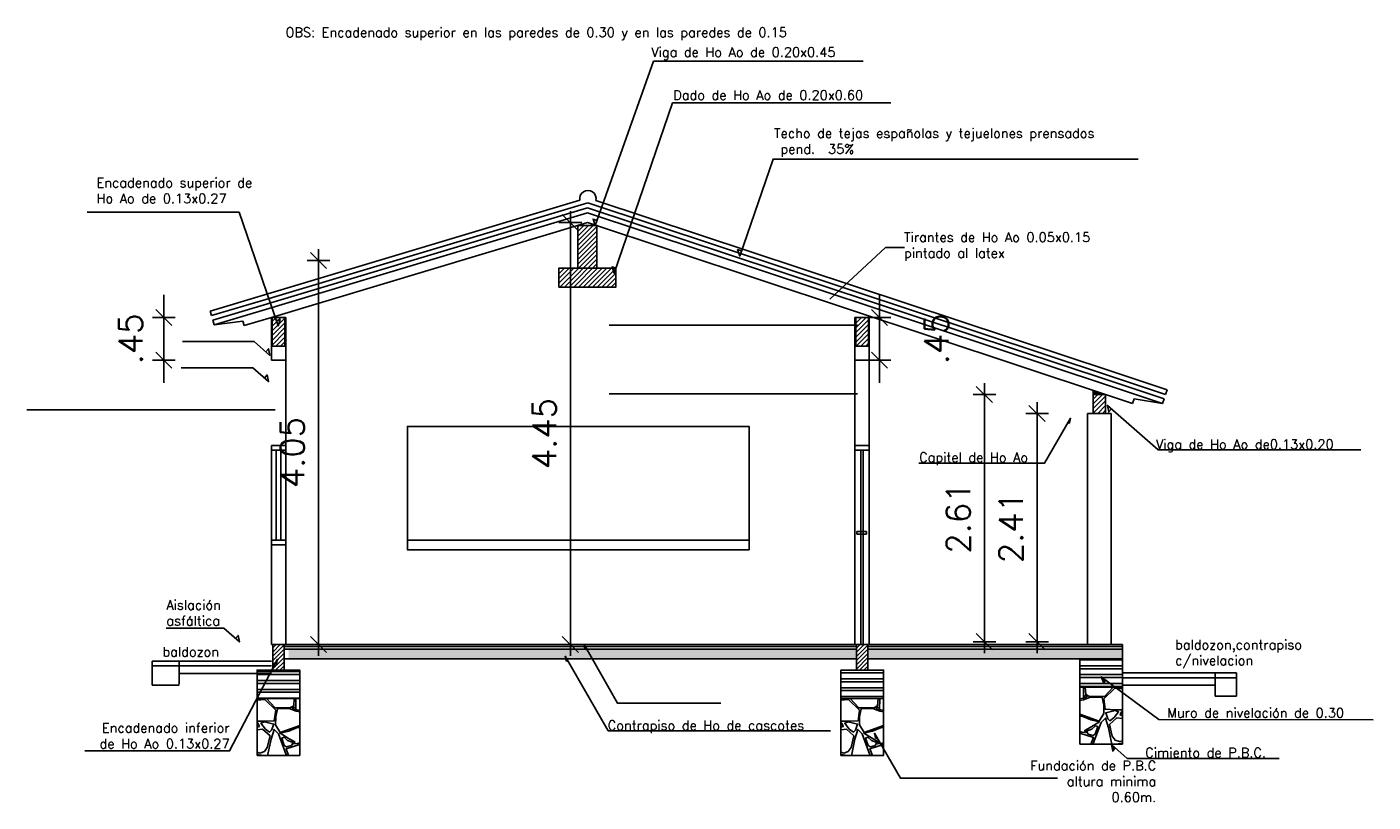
# Model space of a CAD drawing. Header units: millimetres. Extents: x 2152 to 2451, y 445 to 514.
# Tile 10 of 23: x 2337 to 2351, y 463 to 471. Entities that reach past the tile are written whole.
import ezdxf
from ezdxf.enums import TextEntityAlignment as Align
from ezdxf.xclip import XClip

# ---------------------------------------------------------------- set-up
doc = ezdxf.new("R2010")
doc.units = ezdxf.units.MM
doc.header["$XCLIPFRAME"] = 0
doc.linetypes.add('ACAD_ISO04W100', pattern=[30, 24, -3, 0, -3])
doc.linetypes.add('HIDDEN', pattern=[0.375, 0.25, -0.125])
for name, color, linetype in [('CORTE', 2, 'Continuous'), ('COTA', 13, 'Continuous'), ('Cotas', 3, 'Continuous'), ('ESPECARQ', 2, 'Continuous'), ('LINVISTA', 13, 'Continuous'), ('margen', 6, 'Continuous'), ('PAREDE', 6, 'Continuous'), ('piso', 13, 'Continuous'), ('PROJECAO', 13, 'HIDDEN')]:
    doc.layers.add(name, color=color, linetype=linetype)
doc.styles.add('REGUA80', font='simplex.shx')
doc.styles.add('SIMPLEX_8', font='simplex.shx')
doc.dimstyles.new('08', dxfattribs={"dimtxt": 0.25, "dimasz": 0.12, "dimexe": 0, "dimexo": 0, "dimgap": 0.15, "dimtad": 1, "dimzin": 4, "dimdsep": 46, "dimtxsty": 'SIMPLEX_8', "dimblk1": 'D', "dimblk2": 'D', "dimsah": 1, "dimcen": 0.09, "dimse1": 1, "dimse2": 1, "dimclre": 256, "dimclrt": 2, "dimadec": 0, "dimazin": 0, "dimtfac": 1, "dimtmove": 2, "dimatfit": 3, "dimldrblk": 'D', "dimfxl": 1, "dimtolj": 1, "dimtzin": 0, "dimarcsym": 0})
pattern_1 = [(0, (0, 0), (0, 6.985), [5.08, -1.905]), (90, (0, 0), (-6.985, 4e-16), [5.08, -1.905])]

# ---------------------------------------------------------------- blocks, each defined once
blk = doc.blocks.new('LAJA-ROMPECABEZA')
for points in [[(0, 0), (-0.001, -0.026), (0, -0.055), (0.057, -0.027), (0.105, -0.002)], [(0.121, 0.002), (0.117, -0.001), (0.028, -0.049), (0.084, -0.076), (0.26, -0.194), (0.469, -0.151), (0.468, 0.002)], [(0.483, 0.002), (0.797, 0.002), (0.786, -0.027), (0.688, -0.133), (0.531, -0.133), (0.492, -0.112)], [(0.811, 0.002), (0.882, 0.002), (0.949, -0.036), (0.943, -0.048), (0.802, -0.037)], [(0.993, 0), (0.994, -0.026), (0.993, -0.055), (0.937, -0.027), (0.888, -0.002)], [(-0.003, -0.163), (-0.003, -0.064), (0.01, -0.055), (0.047, -0.072), (0.044, -0.113), (0.018, -0.161)], [(0.06, -0.087), (0.044, -0.154), (0.047, -0.193), (0.128, -0.218), (0.172, -0.211), (0.19, -0.174), (0.127, -0.12)], [(0.276, -0.206), (0.272, -0.263), (0.634, -0.394), (0.682, -0.311), (0.681, -0.226), (0.663, -0.142), (0.541, -0.139), (0.466, -0.167)], [(0.485, -0.127), (0.505, -0.131), (0.489, -0.152), (0.47, -0.138)], [(0.997, -0.121), (0.997, -0.236), (0.949, -0.273), (0.801, -0.273), (0.696, -0.268), (0.681, -0.158), (0.796, -0.046), (0.96, -0.059)], [(0.997, -0.066), (0.997, -0.099), (0.968, -0.049)], [(-0.003, -0.234), (-0.003, -0.175), (0.034, -0.173), (0.007, -0.231)], [(-0.003, -0.344), (-0.003, -0.247), (0.035, -0.226), (0.142, -0.226), (0.166, -0.271), (0.131, -0.319), (0.07, -0.327)], [(0.147, -0.312), (0.176, -0.273), (0.25, -0.269), (0.351, -0.311), (0.375, -0.366), (0.306, -0.469), (0.164, -0.423), (0.15, -0.363), (0.156, -0.345)], [(0.725, -0.369), (0.702, -0.304), (0.801, -0.281), (0.837, -0.296), (0.79, -0.356), (0.746, -0.388)], [(-0.003, -0.416), (-0.003, -0.374), (0.003, -0.371), (0.002, -0.399)], [(0.149, -0.413), (0.12, -0.453), (0.062, -0.52), (0.041, -0.545), (0.018, -0.535), (0, -0.47), (0.015, -0.396), (0.018, -0.353), (0.08, -0.337), (0.137, -0.359)], [(0.11, -0.333), (0.133, -0.328), (0.145, -0.341), (0.131, -0.35), (0.102, -0.338)], [(0.322, -0.47), (0.359, -0.419), (0.374, -0.381), (0.444, -0.338), (0.544, -0.38), (0.635, -0.4), (0.539, -0.461), (0.481, -0.491), (0.489, -0.514), (0.452, -0.51)], [(0.374, -0.314), (0.427, -0.335), (0.402, -0.352), (0.382, -0.357), (0.368, -0.339)], [(0.563, -0.7), (0.571, -0.63), (0.652, -0.408), (0.699, -0.361), (0.73, -0.463), (0.764, -0.622), (0.733, -0.729), (0.663, -0.744), (0.574, -0.726)], [(0.997, -0.387), (0.997, -0.547), (0.916, -0.588), (0.848, -0.609), (0.801, -0.593), (0.77, -0.552), (0.741, -0.429), (0.819, -0.359), (0.976, -0.377)], [(0.997, -0.29), (0.997, -0.372), (0.853, -0.328), (0.869, -0.294)], [(-0.003, -0.557), (0.015, -0.557), (-0.003, -0.496)], [(0.515, -0.531), (0.498, -0.5), (0.556, -0.476), (0.593, -0.442), (0.617, -0.451), (0.591, -0.529), (0.567, -0.544)], [(0.746, -0.87), (0.77, -0.64), (0.887, -0.625), (0.921, -0.706), (0.887, -0.781)], [(0.997, -0.571), (0.997, -0.716), (0.944, -0.713), (0.918, -0.627), (0.96, -0.588)], [(0.05, -0.957), (0.099, -0.794), (0.191, -0.791), (0.339, -0.825), (0.468, -0.905), (0.46, -0.998), (0.121, -0.998)], [(0.365, -0.765), (0.285, -0.782), (0.278, -0.8), (0.346, -0.819), (0.366, -0.791)], [(0.384, -0.762), (0.369, -0.81), (0.379, -0.828), (0.488, -0.899), (0.561, -0.886), (0.592, -0.826), (0.59, -0.747), (0.543, -0.731)], [(0.605, -0.763), (0.712, -0.758), (0.738, -0.828), (0.728, -0.94), (0.642, -0.961), (0.582, -0.896), (0.621, -0.825)], [(0.997, -0.728), (0.997, -0.8), (0.9, -0.784), (0.934, -0.729)], [(0, -0.996), (-0.001, -0.971), (0, -0.941), (0.057, -0.969), (0.105, -0.994)], [(0.652, -0.998), (0.473, -0.998), (0.48, -0.93), (0.548, -0.924)], [(0.993, -0.996), (0.994, -0.971), (0.993, -0.941), (0.954, -0.969), (0.916, -0.995)]]:
    blk.add_lwpolyline(points, close=True)
for points in [[(0.102, -0.774), (0.046, -0.567), (0.159, -0.434), (0.572, -0.564), (0.519, -0.709), (0.193, -0.771), (0.102, -0.774)], [(0.091, -0.781), (0.034, -0.574), (-0.003, -0.574), (-0.003, -0.93)], [(-0.003, -0.93), (0.039, -0.954), (0.091, -0.781)], [(0.894, -0.998), (0.696, -0.998), (0.696, -0.979), (0.892, -0.802), (0.997, -0.81), (0.997, -0.936)], [(0.997, -0.936), (0.894, -0.998)]]:
    blk.add_lwpolyline(points)
blk = doc.blocks.new('D')
for p, q in [((-1, 0), (1, 0)), ((0, -1), (0, 1))]:
    blk.add_line(p, q)
at = {"color": 4}
blk.add_line((-0.71, -0.71), (0.71, 0.71), dxfattribs=at)
blk = doc.blocks.new('*D119')
at = {"layer": 'Defpoints', "color": 0, "transparency": 16777216}
for p in [(2348.397, 467.249), (2347.25, 464.642), (2348.481, 464.642)]:
    blk.add_point(p, dxfattribs=at)
at = {"layer": 'piso', "color": 0, "lineweight": -2, "transparency": 16777216}
blk.add_line((2347.25, 467.129), (2347.25, 464.762), dxfattribs=at)
at = {"layer": 'piso', "color": 0, "lineweight": -2, "transparency": 16777216, "xscale": 0.12, "yscale": 0.12, "zscale": 0.12}
for p, rotation in [((2347.25, 467.249), 90), ((2347.25, 464.642), 270)]:
    blk.add_blockref('D', p, dxfattribs=dict(at, rotation=rotation))
at = {"layer": 'piso', "color": 2, "transparency": 16777216, "insert": (2346.975, 465.946), "char_height": 0.25, "attachment_point": 5, "rotation": 90, "style": 'SIMPLEX_8'}
blk.add_mtext('\\A1;2.61', dxfattribs=at)
blk = doc.blocks.new('*D120')
at = {"layer": 'Defpoints', "color": 0, "transparency": 16777216}
for p in [(2348.156, 467.048), (2347.805, 464.642), (2348.481, 464.642)]:
    blk.add_point(p, dxfattribs=at)
at = {"layer": 'piso', "color": 0, "lineweight": -2, "transparency": 16777216}
blk.add_line((2347.805, 466.928), (2347.805, 464.762), dxfattribs=at)
at = {"layer": 'piso', "color": 0, "lineweight": -2, "transparency": 16777216, "xscale": 0.12, "yscale": 0.12, "zscale": 0.12}
for p, rotation in [((2347.805, 467.048), 90), ((2347.805, 464.642), 270)]:
    blk.add_blockref('D', p, dxfattribs=dict(at, rotation=rotation))
at = {"layer": 'piso', "color": 2, "transparency": 16777216, "insert": (2347.53, 465.845), "char_height": 0.25, "attachment_point": 5, "rotation": 90, "style": 'SIMPLEX_8'}
blk.add_mtext('\\A1;2.41', dxfattribs=at)
blk = doc.blocks.new('*D121')
at = {"layer": 'Defpoints', "color": 0, "transparency": 16777216}
for p in [(2343.06, 469.062), (2342.886, 464.612), (2343.061, 464.612)]:
    blk.add_point(p, dxfattribs=at)
at = {"layer": 'piso', "color": 0, "lineweight": -2, "transparency": 16777216}
blk.add_line((2342.886, 468.942), (2342.886, 464.732), dxfattribs=at)
at = {"layer": 'piso', "color": 0, "lineweight": -2, "transparency": 16777216, "xscale": 0.12, "yscale": 0.12, "zscale": 0.12}
for p, rotation in [((2342.886, 469.062), 90), ((2342.886, 464.612), 270)]:
    blk.add_blockref('D', p, dxfattribs=dict(at, rotation=rotation))
at = {"layer": 'piso', "color": 2, "transparency": 16777216, "insert": (2342.611, 466.837), "char_height": 0.25, "attachment_point": 5, "rotation": 90, "style": 'SIMPLEX_8'}
blk.add_mtext('\\A1;4.45', dxfattribs=at)
blk = doc.blocks.new('*D122')
at = {"layer": 'Cotas', "color": 0, "linetype": 'ACAD_ISO04W100', "lineweight": -2, "transparency": 16777216}
for p, q in [((2338.601, 468.181), (2338.601, 468.301)), ((2338.601, 467.612), (2338.601, 468.061)), ((2338.601, 467.492), (2338.601, 467.372))]:
    blk.add_line(p, q, dxfattribs=at)
at = {"layer": 'Defpoints', "color": 0, "linetype": 'ACAD_ISO04W100', "transparency": 16777216}
for p in [(2338.601, 468.061), (2338.905, 468.061), (2338.897, 467.612)]:
    blk.add_point(p, dxfattribs=at)
at = {"layer": 'Cotas', "color": 0, "linetype": 'ACAD_ISO04W100', "lineweight": -2, "transparency": 16777216, "xscale": 0.12, "yscale": 0.12, "zscale": 0.12}
for p, rotation in [((2338.601, 468.061), 270), ((2338.601, 467.612), 90)]:
    blk.add_blockref('D', p, dxfattribs=dict(at, rotation=rotation))
at = {"layer": 'Cotas', "color": 2, "linetype": 'ACAD_ISO04W100', "transparency": 16777216, "insert": (2338.251, 467.836), "char_height": 0.25, "attachment_point": 5, "rotation": 90, "style": 'SIMPLEX_8'}
blk.add_mtext('\\A1;.45', dxfattribs=at)
blk = doc.blocks.new('*D123')
at = {"layer": 'Cotas', "color": 0, "lineweight": -2, "transparency": 16777216}
for p, q in [((2346.145, 468.181), (2346.145, 468.301)), ((2346.145, 468.061), (2346.145, 467.612)), ((2346.145, 467.492), (2346.145, 467.372))]:
    blk.add_line(p, q, dxfattribs=at)
at = {"layer": 'Defpoints', "color": 0, "transparency": 16777216}
for p in [(2346.036, 468.061), (2346.036, 467.612), (2346.145, 467.612)]:
    blk.add_point(p, dxfattribs=at)
at = {"layer": 'Cotas', "color": 0, "lineweight": -2, "transparency": 16777216, "xscale": 0.12, "yscale": 0.12, "zscale": 0.12}
for p, rotation in [((2346.145, 468.061), 270), ((2346.145, 467.612), 90)]:
    blk.add_blockref('D', p, dxfattribs=dict(at, rotation=rotation))
at = {"layer": 'Cotas', "color": 2, "transparency": 16777216, "insert": (2346.745, 467.836), "char_height": 0.25, "attachment_point": 5, "rotation": 90, "style": 'SIMPLEX_8'}
blk.add_mtext('\\A1;.45', dxfattribs=at)
blk = doc.blocks.new('*D124')
at = {"layer": 'Cotas', "color": 0, "linetype": 'ACAD_ISO04W100', "lineweight": -2, "transparency": 16777216}
blk.add_line((2340.232, 468.542), (2340.232, 464.732), dxfattribs=at)
at = {"layer": 'Defpoints', "color": 0, "linetype": 'ACAD_ISO04W100', "transparency": 16777216}
for p in [(2339.914, 468.662), (2339.914, 464.612), (2340.232, 464.612)]:
    blk.add_point(p, dxfattribs=at)
at = {"layer": 'Cotas', "color": 0, "linetype": 'ACAD_ISO04W100', "lineweight": -2, "transparency": 16777216, "xscale": 0.12, "yscale": 0.12, "zscale": 0.12}
for p, rotation in [((2340.232, 468.662), 90), ((2340.232, 464.612), 270)]:
    blk.add_blockref('D', p, dxfattribs=dict(at, rotation=rotation))
at = {"layer": 'Cotas', "color": 2, "linetype": 'ACAD_ISO04W100', "transparency": 16777216, "insert": (2339.957, 466.637), "char_height": 0.25, "attachment_point": 5, "rotation": 90, "style": 'SIMPLEX_8'}
blk.add_mtext('\\A1;4.05', dxfattribs=at)

msp = doc.modelspace()

# ---------------------------------------------------------------- hatches: boundary and pattern name
at = {"layer": 'CORTE'}
h = msp.add_hatch(dxfattribs=at)
h.set_pattern_fill('ANSI31', color=256, scale=0.279778, style=0, double=1)
h.set_pattern_definition([(45, (2091.03641, 329.904074), (-0.0247291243, 0.0247291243), [])])
h.paths.add_polyline_path([(2343.166, 469.032), (2342.966, 469.032), (2342.966, 468.582), (2343.166, 468.582)])
h.paths.add_polyline_path([(2343.366, 468.582), (2342.766, 468.582), (2342.766, 468.382), (2343.366, 468.382)])
h = msp.add_hatch(dxfattribs=at)
h.set_pattern_fill('ANSI31', color=256, scale=0.279778, style=0, double=1)
h.set_pattern_definition([(45, (2406.043748, 408.29942), (-0.024729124, 0.024729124), [])])
h.paths.add_polyline_path([(2339.877, 467.759), (2339.743, 467.759), (2339.743, 468.061), (2339.877, 468.061)])
h = msp.add_hatch(dxfattribs=at)
h.set_pattern_fill('ANSI31', color=256, scale=0.279778, style=0, double=1)
h.set_pattern_definition([(45, (2400.09507, 408.299376), (-0.024729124, 0.024729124), [])])
h.paths.add_polyline_path([(2346.029, 467.759), (2345.894, 467.759), (2345.894, 468.061), (2346.029, 468.061)])
h = msp.add_hatch(dxfattribs=at)
h.set_pattern_fill('ANSI31', color=256, scale=0.279778, style=0, double=1)
h.set_pattern_definition([(45, (2090.767885, 336.184302), (-0.0247291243, 0.0247291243), [])])
h.paths.add_polyline_path([(2348.397, 467.049), (2348.527, 467.05), (2348.527, 467.243), (2348.508, 467.25), (2348.397, 467.249)])
h = msp.add_hatch(dxfattribs=at)
h.set_pattern_fill('ANSI31', color=256, scale=0.25, style=0, double=1)
h.set_pattern_definition([(45, (2400.007282, 411.211176), (-0.022097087, 0.022097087), [])])
h.paths.add_polyline_path([(2339.869, 464.342), (2339.749, 464.342), (2339.749, 464.612), (2339.869, 464.612)])
h = msp.add_hatch(dxfattribs=at)
h.set_pattern_fill('ANSI31', color=256, scale=0.25, style=0, double=1)
h.set_pattern_definition([(45, (2394.0968, 411.211176), (-0.022097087, 0.022097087), [])])
h.paths.add_polyline_path([(2346.022, 464.342), (2345.902, 464.342), (2345.902, 464.612), (2346.022, 464.612)])
at = {"layer": 'ESPECARQ'}
for points in [[(2339.8, 464.456), (2339.766, 464.4), (2339.79, 464.407)], [(2348.53, 464.244), (2348.509, 464.206), (2348.481, 464.272)], [(2346.092, 463.676), (2346.125, 463.619), (2346.101, 463.627)], [(2348.632, 463.52), (2348.604, 463.487), (2348.589, 463.557)]]:
    msp.add_hatch(color=256, dxfattribs=at).paths.add_polyline_path(points)
at = {"layer": 'LINVISTA'}
msp.add_hatch(color=256, dxfattribs=at).paths.add_polyline_path([(2348.397, 467.293), (2348.397, 467.249), (2348.527, 467.25)])
at = {"layer": 'PAREDE'}
h = msp.add_hatch(dxfattribs=at)
h.set_pattern_fill('ANGLE', color=0)
h.set_pattern_definition(pattern_1)
h.paths.add_polyline_path([(2339.886, 467.612), (2339.736, 467.612), (2339.736, 466.712), (2339.886, 466.712)])
h.paths.add_polyline_path([(2339.886, 465.662), (2339.736, 465.662), (2339.736, 464.612), (2339.886, 464.612)])
h = msp.add_hatch(dxfattribs=at)
h.set_pattern_fill('ANGLE', color=0)
h.set_pattern_definition(pattern_1)
h.paths.add_polyline_path([(2346.036, 467.612), (2345.886, 467.612), (2345.886, 466.712), (2346.036, 466.712)])
h = msp.add_hatch(dxfattribs=at)
h.set_pattern_fill('ANSI32', color=256, scale=0.25, angle=135, style=0)
h.set_pattern_definition([(180, (2090.786475, 329.731985), (-1e-17, -0.09375), []), (180, (2090.755225, 329.763235), (-1e-17, -0.09375), [])])
h.paths.add_polyline_path([(2348.706, 464.462), (2348.256, 464.462), (2348.256, 464.162), (2348.706, 464.162)])
h = msp.add_hatch(dxfattribs=at)
h.set_pattern_fill('ANSI32', color=256, scale=0.25, angle=135, style=0)
h.set_pattern_definition([(180, (2083.314505, 329.76437), (-1e-17, -0.09375), []), (180, (2083.283255, 329.79562), (-1e-17, -0.09375), [])])
h.paths.add_polyline_path([(2340.034, 464.042), (2340.034, 464.342), (2339.584, 464.342), (2339.584, 464.042)])
h = msp.add_hatch(dxfattribs=at)
h.set_pattern_fill('ANSI32', color=256, scale=0.25, angle=135, style=0)
h.set_pattern_definition([(180, (2072.06393, 329.781985), (-1e-17, -0.09375), []), (180, (2072.03268, 329.813235), (-1e-17, -0.09375), [])])
h.paths.add_polyline_path([(2345.737, 464.042), (2346.187, 464.042), (2346.187, 464.342), (2345.737, 464.342)])
at = {"layer": 'PROJECAO'}
h = msp.add_hatch(dxfattribs=at)
h.set_pattern_fill('CONCRETO', color=256, scale=0.25, angle=90, style=0)
h.set_pattern_definition([(135, (2090.82824, 329.76924), (-0.25000114, 2e-17), [0.035355, -0.0707125, 0.0176775, -0.106065, 0.035355, -0.08838839]), (225, (2090.81574, 329.93174), (-2e-17, -0.25000114), [0.03535525, -0.0530325, 0.0176775, -0.0883875, 0.03535525, -0.12374539]), (153.43495, (2090.86574, 329.73174), (-0.25, 1e-11), [0.02795, -0.1118, 0.02795, -0.111808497]), (206.56505, (2090.86574, 329.73174), (-0.25, -1e-10), [0.02795, -0.1118, 0.02795, -0.111808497]), (90, (2090.84074, 329.73174), (-0.25, 2e-17), [0.0125, -0.1, 0.025, -0.1, 0.0125]), (90, (2090.80324, 329.73174), (-0.25, 2e-17), [-0.0375, 0.025, -0.1, 0, -0.0875, 0]), (90, (2090.79074, 329.73174), (-0.25, 2e-17), [-0.1, 0, -0.075, 0.025, -0.05, 0]), (90, (2090.75324, 329.73174), (-0.25, 2e-17), [-0.05, 0, -0.0625, 0.025, -0.1125, 0]), (90, (2090.71574, 329.73174), (-0.25, 2e-17), [-0.05, 0.025, -0.1, 0.025, -0.05, 0]), (90, (2090.65324, 329.73174), (-0.25, 2e-17), [-0.0375, 0.025, -0.05, 0, -0.1375, 0]), (90, (2090.64074, 329.73174), (-0.25, 2e-17), [-0.05, 0, -0.15, 0.025, -0.025, 0]), (180, (2090.81574, 329.74424), (-3e-17, -0.25), [-0.075, 0, -0.075, 0, -0.1, 0]), (180, (2090.86574, 329.76924), (-3e-17, -0.25), [-0.0375, 0.025, -0.1, 0, -0.0875, 0]), (180, (2090.86574, 329.79424), (-3e-17, -0.25), [-0.1, 0, -0.0875, 0.025, -0.0375, 0]), (180, (2090.86574, 329.93174), (-3e-17, -0.25), [-0.05, 0.025, -0.125, 0.025, -0.025, 0]), (180, (2090.84074, 329.75674), (-3e-17, -0.25), [-0.075, 0, -0.0875, 0, -0.0875, 0]), (180, (2090.84074, 329.78174), (-3e-17, -0.25), [-0.0625, 0, -0.1375, 0, -0.05, 0]), (180, (2090.82824, 329.80674), (-3e-17, -0.25), [-0.125, 0, -0.0375, 0, -0.0875, 0]), (180, (2090.85324, 329.81924), (-3e-17, -0.25), [-0.1125, 0, -0.05, 0, -0.0625, 0]), (180, (2090.81574, 329.84424), (-3e-17, -0.25), [-0.1, 0, -0.0375, 0, -0.1, 0]), (180, (2090.80324, 329.85674), (-3e-17, -0.25), [-0.1125, 0, -0.05, 0, -0.0875, 0]), (180, (2090.86574, 329.86924), (-3e-17, -0.25), [-0.15, 0, -0.0625, 0, -0.0375, 0]), (180, (2090.82824, 329.88174), (-3e-17, -0.25), [-0.05, 0, -0.1, 0, -0.1, 0]), (180, (2090.84074, 329.89424), (-3e-17, -0.25), [-0.1125, 0, -0.0625, 0, -0.075, 0]), (180, (2090.85324, 329.90674), (-3e-17, -0.25), [-0.1, 0, -0.075, 0, -0.075, 0]), (180, (2090.84074, 329.93174), (-3e-17, -0.25), [-0.075, 0, -0.075, 0, -0.1, 0]), (180, (2090.82824, 329.95674), (-3e-17, -0.25), [-0.1, 0, -0.05, 0, -0.1, 0]), (180, (2090.81574, 329.96924), (-3e-17, -0.25), [-0.0375, 0, -0.15, 0, -0.0625, 0])])
h.paths.add_polyline_path([(2339.917, 464.465), (2339.917, 464.565), (2345.496, 464.562), (2345.496, 464.462)])
h.paths.add_polyline_path([(2345.902, 464.462), (2345.902, 464.562), (2345.496, 464.562), (2345.496, 464.462)])
h.paths.add_polyline_path([(2346.022, 464.562), (2346.022, 464.462), (2348.706, 464.462), (2348.706, 464.562)])

# ---------------------------------------------------------------- linework, layer by layer
at = {"color": 6}
for p, q in [((2339.886, 464.612), (2339.886, 467.612)), ((2345.886, 464.612), (2345.886, 467.612)), ((2346.036, 464.612), (2346.036, 467.612))]:
    msp.add_line(p, q, dxfattribs=at)
at = {"color": 2}
for p, q in [((2345.886, 464.612), (2339.886, 464.612)), ((2348.256, 464.612), (2346.036, 464.612))]:
    msp.add_line(p, q, dxfattribs=at)
at = {"layer": 'CORTE', "color": 5}
for points in [[(2342.966, 468.582), (2343.166, 468.582), (2343.166, 469.032), (2342.966, 469.032)], [(2342.766, 468.382), (2343.366, 468.382), (2343.366, 468.582), (2342.766, 468.582)], [(2339.877, 467.759), (2339.743, 467.759), (2339.743, 468.061), (2339.877, 468.061)], [(2346.029, 467.759), (2345.894, 467.759), (2345.894, 468.061), (2346.029, 468.061)], [(2348.397, 467.049), (2348.527, 467.05), (2348.527, 467.25), (2348.397, 467.249)], [(2339.869, 464.342), (2339.749, 464.342), (2339.749, 464.612), (2339.869, 464.612)], [(2346.022, 464.342), (2345.902, 464.342), (2345.902, 464.612), (2346.022, 464.612)]]:
    msp.add_lwpolyline(points, close=True, dxfattribs=at)
at = {"layer": 'CORTE', "color": 6, "linetype": 'Continuous'}
for points in [[(2348.256, 464.162), (2348.706, 464.162), (2348.706, 464.462), (2348.256, 464.462)], [(2340.034, 464.042), (2339.584, 464.042), (2339.584, 464.342), (2340.034, 464.342)], [(2346.187, 464.042), (2345.737, 464.042), (2345.737, 464.342), (2346.187, 464.342)], [(2348.706, 463.562), (2348.706, 464.162), (2348.256, 464.162), (2348.256, 463.562)], [(2339.584, 463.442), (2339.584, 464.042), (2340.034, 464.042), (2340.034, 463.442)], [(2345.737, 463.442), (2345.737, 464.042), (2346.187, 464.042), (2346.187, 463.442)]]:
    msp.add_lwpolyline(points, close=True, dxfattribs=at)
at = {"layer": 'COTA'}
msp.add_lwpolyline([(2348.397, 467.249), (2348.397, 467.293), (2348.527, 467.25), (2348.397, 467.249)], dxfattribs=at)
at = {"layer": 'Cotas', "color": 2}
for p, q in [((2342.986, 469.299), (2339.664, 468.301)), ((2343.069, 469.272), (2339.678, 468.253)), ((2343.069, 469.272), (2348.59, 467.439)), ((2343.155, 469.296), (2348.606, 467.487)), ((2339.664, 468.301), (2339.089, 468.129)), ((2339.678, 468.253), (2339.104, 468.081)), ((2339.089, 468.129), (2339.104, 468.081)), ((2348.59, 467.439), (2349.159, 467.25)), ((2348.606, 467.487), (2349.175, 467.298)), ((2349.159, 467.25), (2349.175, 467.298)), ((2348.706, 464.612), (2339.756, 464.612)), ((2345.902, 464.592), (2339.869, 464.592)), ((2348.706, 464.592), (2346.022, 464.592)), ((2345.902, 464.462), (2339.896, 464.462)), ((2348.706, 464.462), (2346.022, 464.462))]:
    msp.add_line(p, q, dxfattribs=at)
at = {"layer": 'Cotas', "color": 6}
for p, q in [((2343.068, 469.219), (2339.693, 468.206)), ((2343.068, 469.219), (2348.574, 467.392)), ((2343.068, 469.167), (2339.707, 468.158)), ((2343.068, 469.167), (2348.558, 467.345)), ((2339.693, 468.206), (2339.118, 468.033)), ((2339.707, 468.158), (2339.132, 467.985)), ((2346.036, 468.061), (2345.886, 468.061)), ((2345.886, 468.061), (2345.886, 467.612)), ((2346.036, 467.612), (2346.036, 468.061)), ((2339.118, 468.033), (2339.132, 467.985)), ((2339.886, 467.612), (2339.736, 467.612)), ((2345.886, 467.612), (2346.036, 467.612)), ((2348.574, 467.392), (2349.144, 467.203)), ((2348.558, 467.345), (2349.128, 467.156)), ((2349.128, 467.156), (2349.144, 467.203)), ((2345.886, 466.712), (2346.036, 466.712)), ((2348.706, 464.562), (2348.706, 464.592))]:
    msp.add_line(p, q, dxfattribs=at)
at = {"layer": 'Cotas', "color": 1}
for p, q in [((2343.066, 469.062), (2339.736, 468.062)), ((2343.066, 469.062), (2348.527, 467.25)), ((2339.736, 468.062), (2339.448, 467.976)), ((2348.527, 467.25), (2348.812, 467.155)), ((2348.337, 467.049), (2348.337, 464.612)), ((2348.337, 467.049), (2348.587, 467.049)), ((2348.587, 467.049), (2348.587, 464.612)), ((2345.902, 464.562), (2339.869, 464.562)), ((2348.706, 464.562), (2346.022, 464.562))]:
    msp.add_line(p, q, dxfattribs=at)
at = {"layer": 'Cotas', "color": 6, "linetype": 'ACAD_ISO04W100'}
for p, q in [((2339.886, 468.062), (2339.736, 468.062)), ((2345.886, 467.982), (2345.886, 466.712)), ((2339.886, 466.662), (2339.736, 466.662)), ((2346.036, 466.662), (2345.886, 466.662)), ((2339.886, 465.712), (2339.736, 465.712)), ((2339.736, 465.662), (2339.736, 464.612)), ((2339.886, 465.662), (2339.736, 465.662)), ((2339.886, 465.662), (2339.886, 464.612))]:
    msp.add_line(p, q, dxfattribs=at)
at = {"layer": 'Cotas', "color": 1, "linetype": 'ACAD_ISO04W100'}
for p, q in [((2339.736, 466.662), (2339.736, 465.712)), ((2339.886, 466.662), (2339.886, 465.712)), ((2345.886, 466.662), (2345.886, 464.612)), ((2345.886, 466.662), (2345.886, 464.612)), ((2346.036, 466.662), (2346.036, 464.612))]:
    msp.add_line(p, q, dxfattribs=at)
at = {"layer": 'Cotas', "color": 2, "linetype": 'ACAD_ISO04W100'}
for p, q in [((2339.786, 466.662), (2339.786, 465.712)), ((2339.836, 466.662), (2339.836, 465.712)), ((2348.706, 464.612), (2348.706, 464.462))]:
    msp.add_line(p, q, dxfattribs=at)
at = {"layer": 'Cotas', "linetype": 'ACAD_ISO04W100'}
for p, q in [((2345.947, 466.662), (2345.947, 464.612)), ((2345.947, 466.662), (2345.947, 464.612)), ((2345.972, 466.662), (2345.972, 464.612)), ((2345.972, 466.662), (2345.972, 464.612))]:
    msp.add_line(p, q, dxfattribs=at)
at = {"layer": 'Cotas', "color": 2}
msp.add_lwpolyline([(2339.089, 468.129), (2339.104, 468.081)], dxfattribs=at)
at = {"layer": 'Cotas', "color": 6, "linetype": 'ACAD_ISO04W100'}
msp.add_lwpolyline([(2339.886, 468.062), (2339.736, 468.062), (2339.736, 467.612), (2339.886, 467.612)], close=True, dxfattribs=at)
at = {"layer": 'Cotas', "color": 6}
for points in [[(2339.118, 468.033), (2339.132, 467.985), (2339.434, 468.023), (2339.448, 467.976)], [(2348.812, 467.155), (2348.827, 467.203), (2349.128, 467.156)]]:
    msp.add_lwpolyline(points, dxfattribs=at)
at = {"layer": 'Cotas', "linetype": 'ACAD_ISO04W100'}
for points in [[(2339.886, 466.712), (2339.736, 466.712), (2339.736, 466.662), (2339.886, 466.662)], [(2346.036, 466.712), (2345.886, 466.712), (2345.886, 466.662), (2346.036, 466.662)], [(2346.008, 465.803), (2345.905, 465.803), (2345.905, 465.775), (2346.008, 465.775)], [(2339.886, 465.712), (2339.736, 465.712), (2339.736, 465.662), (2339.886, 465.662)]]:
    msp.add_lwpolyline(points, close=True, dxfattribs=at)
at = {"layer": 'Cotas', "color": 6, "linetype": 'ACAD_ISO04W100'}
for points in [[(2339.736, 465.712), (2339.736, 464.612), (2339.886, 464.612), (2339.886, 465.712)], [(2345.902, 464.562), (2339.869, 464.562), (2339.869, 464.462), (2345.902, 464.462)], [(2346.022, 464.462), (2348.706, 464.462), (2348.706, 464.562), (2346.022, 464.562)]]:
    msp.add_lwpolyline(points, dxfattribs=at)
at = {"layer": 'ESPECARQ'}
for p, q in [((2346.207, 468.799), (2345.622, 468.255)), ((2346.408, 468.799), (2346.207, 468.799)), ((2345.911, 467.982), (2343.294, 467.982)), ((2345.911, 467.256), (2343.294, 467.256)), ((2339.775, 467.087), (2337.159, 467.087))]:
    msp.add_line(p, q, dxfattribs=at)
for points in [[(2345.973, 470.764), (2343.764, 470.764), (2343.147, 469.031), (2343.125, 469.099), (2343.166, 469.085)], [(2346.263, 470.325), (2343.964, 470.325), (2343.348, 468.528), (2343.325, 468.596), (2343.366, 468.582)], [(2348.87, 469.732), (2345.022, 469.732), (2344.672, 468.71), (2344.649, 468.778), (2344.69, 468.764)], [(2337.794, 469.171), (2339.394, 469.171), (2339.805, 467.973), (2339.827, 468.041), (2339.786, 468.027)], [(2338.798, 467.808), (2339.553, 467.808), (2339.718, 467.661), (2339.704, 467.731), (2339.676, 467.699)], [(2338.785, 467.532), (2339.539, 467.532), (2339.705, 467.385), (2339.69, 467.455), (2339.662, 467.423)], [(2351.216, 466.664), (2349.083, 466.665), (2348.546, 467.135), (2348.561, 467.066), (2348.589, 467.099)], [(2346.56, 466.526), (2347.884, 466.526), (2347.884, 466.526), (2348.156, 466.998), (2348.147, 466.95), (2348.123, 466.942)], [(2338.626, 464.786), (2339.233, 464.786), (2339.398, 464.639), (2339.384, 464.709), (2339.356, 464.677)], [(2344.471, 463.993), (2343.383, 463.993), (2343.383, 463.993), (2343.031, 464.612), (2343.04, 464.564), (2343.064, 464.556)], [(2337.769, 463.49), (2339.295, 463.49), (2339.295, 463.49), (2339.799, 464.456), (2339.789, 464.407), (2339.766, 464.4)], [(2345.629, 463.702), (2343.285, 463.702), (2343.285, 463.702), (2342.833, 464.489), (2342.842, 464.44), (2342.866, 464.432)], [(2351.346, 463.819), (2349.09, 463.823), (2348.481, 464.272), (2348.509, 464.205), (2348.529, 464.245)], [(2348.019, 463.203), (2346.364, 463.203), (2346.364, 463.203), (2346.092, 463.676), (2346.101, 463.627), (2346.125, 463.619)], [(2350.358, 463.41), (2348.755, 463.41), (2348.589, 463.557), (2348.604, 463.487), (2348.632, 463.52)]]:
    msp.add_lwpolyline(points, dxfattribs=at)
at = {"layer": 'LINVISTA'}
msp.add_lwpolyline([(2341.169, 465.712), (2344.769, 465.712), (2344.769, 466.912), (2341.169, 466.912)], close=True, dxfattribs=at)
msp.add_lwpolyline([(2344.769, 465.712), (2344.769, 465.612), (2341.169, 465.612), (2341.169, 465.712)], dxfattribs=at)
at = {"layer": 'margen', "color": 2}
msp.add_arc((2343.071, 469.315), 0.0868, 346.8885, 191.1128, dxfattribs=at)
at = {"layer": 'piso'}
for p, q in [((2339.738, 464.437), (2338.479, 464.437)), ((2338.479, 464.437), (2338.479, 464.184)), ((2339.738, 464.387), (2338.479, 464.387)), ((2338.763, 464.194), (2338.763, 464.437)), ((2339.738, 464.307), (2338.763, 464.307)), ((2348.706, 464.312), (2349.906, 464.312)), ((2348.706, 464.262), (2349.906, 464.262)), ((2349.681, 464.069), (2349.681, 464.312)), ((2349.906, 464.312), (2349.906, 464.069)), ((2338.479, 464.184), (2338.763, 464.184)), ((2348.706, 464.182), (2349.681, 464.182)), ((2349.906, 464.069), (2349.681, 464.069))]:
    msp.add_line(p, q, dxfattribs=at)

# ---------------------------------------------------------------- block references
at = {"layer": 'CORTE', "color": 6, "linetype": 'Continuous'}
ref = msp.add_blockref('LAJA-ROMPECABEZA', (2347.827, 464.197), dxfattribs=at)
XClip(ref).set_block_clipping_path([(0.4282124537, -0.6349507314), (0.8782124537, -0.0349507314)])
at = {"layer": 'CORTE'}
ref = msp.add_blockref('LAJA-ROMPECABEZA', (2340.462, 464.077), dxfattribs=dict(at, xscale=-1))
XClip(ref).set_block_clipping_path([(0.4282124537, -0.6349507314), (0.8782124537, -0.0349507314)])
ref = msp.add_blockref('LAJA-ROMPECABEZA', (2346.615, 464.077), dxfattribs=dict(at, xscale=-1))
XClip(ref).set_block_clipping_path([(0.4282124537, -0.6349507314), (0.8782124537, -0.0349507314)])

# ---------------------------------------------------------------- texts
at = {"layer": 'ESPECARQ', "style": 'REGUA80'}
msp.add_text('OBS: Encadenado superior en las paredes de 0.30 y en las paredes de 0.15', height=0.1, dxfattribs=at).set_placement((2342.526, 471.055), align=Align.MIDDLE)
at = {"layer": 'ESPECARQ', "char_height": 0.1, "style": 'REGUA80'}
for s, insert, width, attachment_point in [('\\A1;Viga de Ho Ao de 0.20x0.45', (2343.739, 470.777), 2.26786, 7), ('\\A1;Dado de Ho Ao de 0.20x0.60', (2343.971, 470.357), 2.28903, 7), ('\\A1;Techo de tejas españolas y tejuelones prensados\\P pend.  35%', (2345.032, 469.755), 3.8681, 7), ('\\A1;Encadenado superior de Ho Ao de 0.13x0.27', (2337.892, 469.267), 1.82409, 7), ('\\A1;Tirantes de Ho Ao 0.05x0.15 pintado al latex', (2346.403, 468.658), 2.34309, 7), ('\\A1;Viga de Ho Ao de0.13x0.20', (2349.058, 466.641), 2.12208, 7), ('\\A1;Capitel de Ho Ao', (2346.562, 466.503), 1.32129, 7), ('\\A1;Aislación\\Pasfáltica', (2338.628, 464.813), 0.6462, 7), ('\\A1;baldozon', (2339.183, 464.486), 1.32129, 9), ('\\A1;baldozon,contrapiso\\Pc/nivelacion', (2349.26, 464.361), 1.32129, 7), ('\\A1;Muro de nivelación de 0.30', (2349.176, 463.842), 2.11714, 7), ('\\A1;Encadenado inferior de Ho Ao 0.13x0.27', (2339.295, 463.516), 1.53837, 9), ('\\A1;Contrapiso de Ho de cascotes', (2343.28, 463.677), 2.35659, 7), ('\\A1;Cimiento de P.B.C.', (2348.945, 463.421), 1.43866, 7), ('\\A1;Fundación de P.B.C altura minima 0.60m.', (2349.061, 462.952), 1.53837, 9)]:
    msp.add_mtext(s, dxfattribs=dict(at, insert=insert, width=width, attachment_point=attachment_point))

# ---------------------------------------------------------------- dimensions: what is measured, and where the dimension line sits
at = {"layer": 'Cotas', "color": 6, "linetype": 'ACAD_ISO04W100'}
for base, p1, p2, picture, middle in [((2340.232, 464.612), (2339.914, 468.662), (2339.914, 464.612), '*D124', (2339.957, 466.637)), ((2338.601, 468.061), (2338.897, 467.612), (2338.905, 468.061), '*D122', (2338.251, 467.836))]:
    dim = msp.add_linear_dim(base=base, p1=p1, p2=p2, angle=90, dimstyle='08', dxfattribs=at)
    dim.commit()
    dim.dimension.update_dxf_attribs({"geometry": picture, "text_midpoint": middle})
at = {"layer": 'Cotas', "color": 6}
dim = msp.add_linear_dim(base=(2346.145, 467.612), p1=(2346.036, 468.061), p2=(2346.036, 467.612), angle=90, dimstyle='08', dxfattribs=at)
dim.commit()
dim.dimension.update_dxf_attribs({"geometry": '*D123', "text_midpoint": (2346.745, 467.836)})
at = {"layer": 'piso'}
dim = msp.add_linear_dim(base=(2342.886, 464.612), p1=(2343.06, 469.062), p2=(2343.061, 464.612), angle=90, text='4.45', dimstyle='08', dxfattribs=at)
dim.commit()
dim.dimension.update_dxf_attribs({"geometry": '*D121', "text_midpoint": (2342.611, 466.837)})
for base, p1, picture, middle in [((2347.25, 464.642), (2348.397, 467.249), '*D119', (2346.975, 465.946)), ((2347.805, 464.642), (2348.156, 467.048), '*D120', (2347.53, 465.845))]:
    dim = msp.add_linear_dim(base=base, p1=p1, p2=(2348.481, 464.642), angle=90, dimstyle='08', dxfattribs=at)
    dim.commit()
    dim.dimension.update_dxf_attribs({"geometry": picture, "text_midpoint": middle})

doc.saveas('drawing.dxf')
